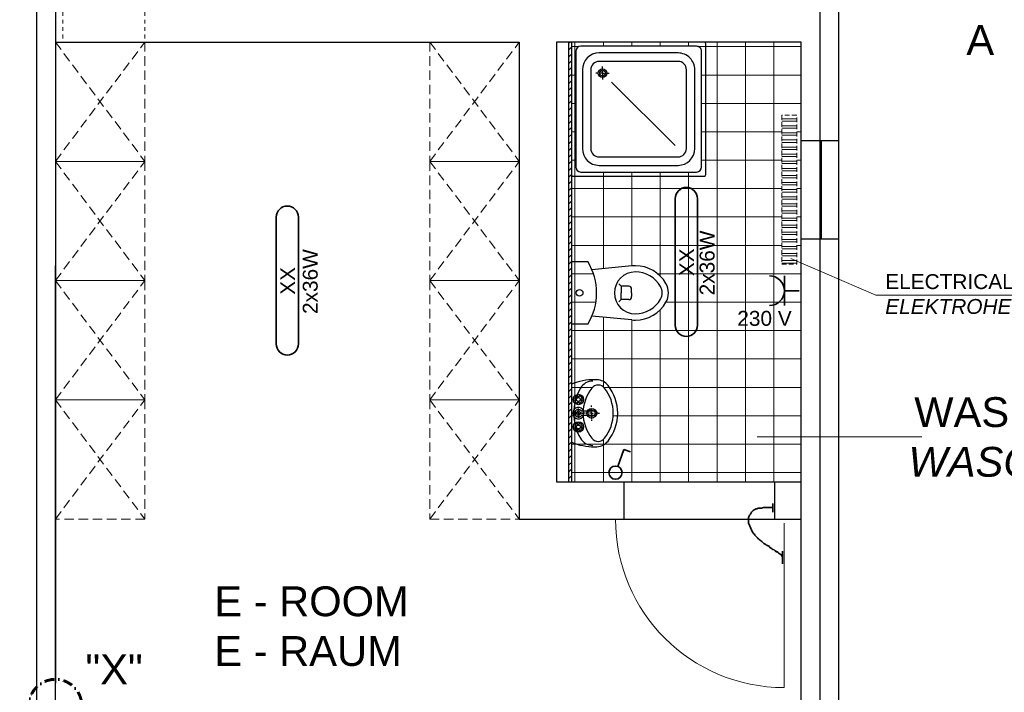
# Model space of a CAD drawing. Header units: millimetres. Extents: x -33264 to 5161179, y -3824 to 50989.
# Tile 17 of 25: x 10744 to 17345, y 1027 to 5540. Entities that reach past the tile are written whole.
import ezdxf

# ---------------------------------------------------------------- set-up
doc = ezdxf.new("R2010")
doc.units = ezdxf.units.MM
for name, pattern in [('ACAD_ISO12W100', [21, 12, -3, 0, -3, 0, -3]), ('DASHDOT', [25.4, 12.7, -6.35, 0, -6.35]), ('HIDDEN', [9.525, 6.35, -3.175]), ('JIS_02_1.0', [2, 1, -1])]:
    doc.linetypes.add(name, pattern=pattern)
for name, color, linetype, lineweight in [('Beleuchtung', 5, 'ACAD_ISO12W100', 35), ('Bemaßung', 7, 'Continuous', 9), ('Elektroinstallation', 7, 'Continuous', 35), ('H01N2 1x50', 4, 'Continuous', 35), ('verz. Bandstahl 30x3_5mm im Beton', 5, 'GRENZE1', 35)]:
    doc.layers.add(name, color=color, linetype=linetype, lineweight=lineweight)
for name, color, linetype in [('Beschriftung', 7, 'Continuous'), ('DUSCHE_G_800X800_BAKO', 253, 'Continuous'), ('WASCHBECKEN_G_450X310', 253, 'Continuous'), ('WC_G_SK', 253, 'Continuous')]:
    doc.layers.add(name, color=color, linetype=linetype)
doc.styles.add('LBB3.5M1000', font='isocp.shx', dxfattribs={"height": 3.5})
doc.linetypes.add('GRENZE1', pattern='A,6.35,-2.54,[133,ltypeshp.shx,S=2.54,R=0,X=-2.54,Y=0],-2.54,25.4', length=36.83)

# ---------------------------------------------------------------- blocks, each defined once
blk = doc.blocks.new('WC3')
at = {"layer": 'WC_G_SK', "color": 0, "linetype": 'Continuous'}
for p, q in [((0, 0.21), (0, -0.21)), ((0, 0.21), (0.1091, 0.21)), ((0.4049, 0.1814), (0.1374, 0.155)), ((0.3325, 0.045), (0.3173, 0.0597)), ((0.3835, 0.045), (0.3325, 0.045)), ((0.3835, 0.045), (0.3325, 0.045)), ((0.3325, 0.045), (0.3325, 0)), ((0.3325, 0.045), (0.3325, 0)), ((0.4035, 0), (0.4035, 0.025)), ((0.4035, 0), (0.4035, 0.025)), ((0.3325, -0.045), (0.3173, -0.0597)), ((0.3325, -0.045), (0.3325, 0)), ((0.3325, -0.045), (0.3325, 0)), ((0.3835, -0.045), (0.3325, -0.045)), ((0.3835, -0.045), (0.3325, -0.045)), ((0.4035, 0), (0.4035, -0.025)), ((0.4035, 0), (0.4035, -0.025)), ((0.4049, -0.1814), (0.1374, -0.155)), ((0.1091, -0.21), (0, -0.21))]:
    blk.add_line(p, q, dxfattribs=at)
blk.add_circle((0.0546, 0), 0.0225, dxfattribs=at)
blk.add_circle((0.0546, 0), 0.0225, dxfattribs=at)
for centre, radius, start, end in [((-0.2314, 0), 0.4, 328.33174, 31.66827), ((0.4281, 0), 0.1406, 90.00002, 180), ((0.4281, -0.0536), 0.2361, 90.00002, 95.62326), ((0.4281, -0.0536), 0.2361, 29.59296, 90.00002), ((0.4281, -0.0536), 0.1941, 29.59296, 90.00002), ((0.3835, 0.025), 0.02, 359.99991, 89.99998), ((0.3835, 0.025), 0.02, 359.99991, 89.99998), ((0.5224, 0), 0.0857, 359.99998, 29.6749), ((0.5224, 0), 0.1276, 359.99998, 29.59296), ((0.4281, 0), 0.1406, 180.00002, 270), ((0.3835, -0.025), 0.02, 270.00003, 0.0001), ((0.3835, -0.025), 0.02, 270.00003, 0.0001), ((0.4281, 0.0536), 0.1941, 270, 330.40705), ((0.4281, 0.0536), 0.2361, 270, 330.40705), ((0.5224, 0), 0.0857, 330.32512, 0.00003), ((0.5224, 0), 0.1276, 330.40705, 0.00003), ((0.4281, 0.0536), 0.2361, 264.37676, 270)]:
    blk.add_arc(centre, radius, start, end, dxfattribs=at)
blk = doc.blocks.new('Wasch2')
blk.add_line((0, -0.135), (0.195, -0.135))
at = {"layer": 'WASCHBECKEN_G_450X310', "color": 0, "linetype": 'Continuous'}
for p, q in [((-0.042, 0), (-0.052, 0)), ((-0.042, 0), (-0.052, 0)), ((-0.036, 0), (-0.037, 0)), ((-0.036, 0), (-0.037, 0)), ((-0.021, 0), (-0.031, 0)), ((-0.021, 0), (-0.031, 0)), ((-0.015, 0), (-0.016, 0)), ((-0.015, 0), (-0.016, 0)), ((0, 0), (-0.01, 0)), ((0, 0), (-0.01, 0)), ((0, 0.042), (0, 0.052)), ((0, 0.042), (0, 0.052)), ((0, 0.036), (0, 0.037)), ((0, 0.036), (0, 0.037)), ((0, 0.021), (0, 0.031)), ((0, 0.021), (0, 0.031)), ((0, 0.015), (0, 0.016)), ((0, 0.015), (0, 0.016)), ((0, 0), (0, 0.01)), ((0, 0), (0, 0.01)), ((0, 0), (0, -0.01)), ((0, 0), (0.01, 0)), ((0, 0), (0, -0.01)), ((0, 0), (0.01, 0)), ((0.015, 0), (0.016, 0)), ((0.015, 0), (0.016, 0)), ((0.021, 0), (0.031, 0)), ((0.021, 0), (0.031, 0)), ((0.036, 0), (0.037, 0)), ((0.036, 0), (0.037, 0)), ((0.042, 0), (0.052, 0)), ((0.042, 0), (0.052, 0)), ((0, -0.015), (0, -0.016)), ((0, -0.015), (0, -0.016)), ((0, -0.021), (0, -0.031)), ((0, -0.021), (0, -0.031)), ((0, -0.036), (0, -0.037)), ((0, -0.036), (0, -0.037)), ((0, -0.042), (0, -0.052)), ((0, -0.042), (0, -0.052)), ((0, -0.0676), (0, -0.0576)), ((0, -0.0676), (0, -0.0576)), ((-0.021, -0.0886), (-0.031, -0.0886)), ((-0.021, -0.0886), (-0.031, -0.0886)), ((-0.015, -0.0886), (-0.016, -0.0886)), ((-0.015, -0.0886), (-0.016, -0.0886)), ((0, -0.0886), (-0.01, -0.0886)), ((0, -0.0886), (-0.01, -0.0886)), ((0, -0.0736), (0, -0.0726)), ((0, -0.0736), (0, -0.0726)), ((0, -0.0886), (0, -0.0786)), ((0, -0.0886), (0, -0.0786)), ((0, -0.0886), (0.01, -0.0886)), ((0, -0.0886), (0, -0.0986)), ((0, -0.0886), (0.01, -0.0886)), ((0, -0.0886), (0, -0.0986)), ((0, -0.1036), (0, -0.1046)), ((0, -0.1036), (0, -0.1046)), ((0, -0.1096), (0, -0.1196)), ((0, -0.1096), (0, -0.1196)), ((0.015, -0.0886), (0.016, -0.0886)), ((0.015, -0.0886), (0.016, -0.0886)), ((0.021, -0.0886), (0.031, -0.0886)), ((0.021, -0.0886), (0.031, -0.0886)), ((-0.195, -0.135), (0, -0.135))]:
    blk.add_line(p, q, dxfattribs=at)
for radius in [0.0325, 0.0325, 0.0225, 0.0225]:
    blk.add_circle((0, 0), radius, dxfattribs=at)
for centre, radius, start, end in [((0, -0.1264), 0.3014, 90.00003, 128.23788), ((0, -0.1264), 0.2714, 90.00003, 128.27543), ((0, -0.1264), 0.3014, 51.76213, 89.99998), ((0, -0.1264), 0.2714, 51.72458, 89.99998), ((-0.1248, 0.0317), 0.1, 128.38873, 177.87266), ((-0.1344, 0.0439), 0.0544, 128.12664, 231.72465), ((0.1344, 0.0439), 0.0544, 308.27536, 51.87337), ((0.1248, 0.0317), 0.1, 2.12735, 51.61128), ((0.1904, 0.02), 0.4154, 177.87268, 180.00017), ((0.1904, 0.02), 0.4154, 180.00017, 201.90816), ((-0.1203, 0.0076), 0.0952, 180.00001, 239.88951), ((0, 0.2143), 0.2714, 231.66284, 269.99999), ((0, 0.2143), 0.2714, 270.00002, 308.33717), ((0.1203, 0.0076), 0.0952, 300.1105, 0), ((-0.1904, 0.02), 0.4154, 338.09185, 359.99984), ((-0.1904, 0.02), 0.4154, 359.99984, 2.12733), ((0, 0.2143), 0.3343, 239.83336, 269.99999), ((0, -0.0886), 0.018, 157.50003, 202.49998), ((0, -0.0886), 0.018, 67.50002, 112.49998), ((0, -0.0886), 0.018, 247.50002, 292.49998), ((0, 0.2143), 0.3343, 270.00002, 300.16665), ((0, -0.0886), 0.018, 337.50002, 22.49998)]:
    blk.add_arc(centre, radius, start, end, dxfattribs=at)
blk = doc.blocks.new('Dusche2')
at = {"layer": 'DUSCHE_G_800X800_BAKO', "color": 0, "linetype": 'Continuous'}
for p, q in [((-0.1842, 0.6041), (-0.1842, -0.1759)), ((-0.1842, 0.6041), (-0.1842, -0.1759)), ((0.6058, 0.6141), (-0.1742, 0.6141)), ((0.6058, 0.6141), (-0.1742, 0.6141)), ((0.5608, 0.5891), (-0.1292, 0.5891)), ((0.5608, 0.5891), (-0.1292, 0.5891)), ((0.6158, 0.6141), (0.6158, 0.6141)), ((0.6158, 0.6141), (0.6158, 0.6141)), ((0.6158, -0.1759), (0.6158, 0.6041)), ((0.6158, -0.1759), (0.6158, 0.6041)), ((-0.1592, 0.5591), (-0.1592, -0.1309)), ((-0.1592, 0.5591), (-0.1592, -0.1309)), ((0.4508, 0.5491), (-0.0192, 0.5491)), ((0.4508, 0.5491), (-0.0192, 0.5491)), ((0.5908, -0.1309), (0.5908, 0.5591)), ((0.5908, -0.1309), (0.5908, 0.5591)), ((0.4508, 0.4991), (-0.0192, 0.4991)), ((0.4508, 0.4991), (-0.0192, 0.4991)), ((-0.1192, 0.4491), (-0.1192, -0.0209)), ((-0.1192, 0.4491), (-0.1192, -0.0209)), ((-0.0692, 0.4491), (-0.0692, -0.0209)), ((-0.0692, 0.4491), (-0.0692, -0.0209)), ((0.0546, 0.0528), (0.4331, 0.4314)), ((0.5008, -0.0209), (0.5008, 0.4491)), ((0.5008, -0.0209), (0.5008, 0.4491)), ((0.5508, -0.0209), (0.5508, 0.4491)), ((0.5508, -0.0209), (0.5508, 0.4491)), ((0.0008, 0.0261), (0.0008, 0.0381)), ((0.0008, 0.0261), (0.0008, 0.0381)), ((0.0008, 0.0181), (0.0008, 0.0191)), ((0.0008, 0.0181), (0.0008, 0.0191)), ((0.0008, -0.0009), (0.0008, 0.0111)), ((0.0008, -0.0009), (0.0008, 0.0111)), ((-0.0262, -0.0009), (-0.0382, -0.0009)), ((-0.0262, -0.0009), (-0.0382, -0.0009)), ((-0.0182, -0.0009), (-0.0192, -0.0009)), ((-0.0182, -0.0009), (-0.0192, -0.0009)), ((0.0008, -0.0009), (-0.0112, -0.0009)), ((0.0008, -0.0009), (-0.0112, -0.0009)), ((0.0008, -0.0009), (0.0008, -0.0129)), ((0.0008, -0.0009), (0.0008, -0.0129)), ((0.0008, -0.0009), (0.0128, -0.0009)), ((0.0008, -0.0009), (0.0128, -0.0009)), ((0.0008, -0.0199), (0.0008, -0.0209)), ((0.0008, -0.0199), (0.0008, -0.0209)), ((0.0008, -0.0279), (0.0008, -0.0399)), ((0.0008, -0.0279), (0.0008, -0.0399)), ((0.0198, -0.0009), (0.0208, -0.0009)), ((0.0198, -0.0009), (0.0208, -0.0009)), ((0.0278, -0.0009), (0.0398, -0.0009)), ((0.0278, -0.0009), (0.0398, -0.0009)), ((-0.0192, -0.0709), (0.4508, -0.0709)), ((-0.0192, -0.0709), (0.4508, -0.0709)), ((-0.1292, -0.1609), (0.5608, -0.1609)), ((-0.1292, -0.1609), (0.5608, -0.1609)), ((-0.0192, -0.1209), (0.4508, -0.1209)), ((-0.0192, -0.1209), (0.4508, -0.1209)), ((-0.1842, -0.1859), (-0.1842, -0.1859)), ((-0.1842, -0.1859), (-0.1842, -0.1859)), ((-0.1742, -0.1859), (0.6058, -0.1859)), ((-0.1742, -0.1859), (0.6058, -0.1859))]:
    blk.add_line(p, q, dxfattribs=at)
for radius in [0.026, 0.026, 0.017, 0.017]:
    blk.add_circle((0.0008, -0.0009), radius, dxfattribs=at)
for centre, radius, start, end in [((-0.1742, 0.6041), 0.01, 89.99998, 180.00002), ((-0.1742, 0.6041), 0.01, 89.99998, 180.00002), ((-0.1292, 0.5591), 0.03, 89.99998, 180.00002), ((-0.1292, 0.5591), 0.03, 89.99998, 180.00002), ((0.5608, 0.5591), 0.03, 0.00012, 89.99998), ((0.5608, 0.5591), 0.03, 0.00012, 89.99998), ((0.6058, 0.6041), 0.01, 359.9993, 89.99998), ((0.6058, 0.6041), 0.01, 359.9993, 89.99998), ((-0.0192, 0.4491), 0.1, 89.99998, 180.00002), ((-0.0192, 0.4491), 0.1, 89.99998, 180.00002), ((0.4508, 0.4491), 0.1, 0, 89.99998), ((0.4508, 0.4491), 0.1, 0, 89.99998), ((-0.0192, 0.4491), 0.05, 89.99998, 180.00002), ((-0.0192, 0.4491), 0.05, 89.99998, 180.00002), ((0.4508, 0.4491), 0.05, 360, 89.99998), ((0.4508, 0.4491), 0.05, 360, 89.99998), ((-0.0192, -0.0209), 0.1, 180.00002, 270), ((-0.0192, -0.0209), 0.1, 180.00002, 270), ((-0.0192, -0.0209), 0.05, 180.00004, 270), ((-0.0192, -0.0209), 0.05, 180.00004, 270), ((0.4508, -0.0209), 0.1, 270.00002, 359.99998), ((0.4508, -0.0209), 0.1, 270.00002, 359.99998), ((0.4508, -0.0209), 0.05, 270.00002, 359.99993), ((0.4508, -0.0209), 0.05, 270.00002, 359.99993), ((-0.1742, -0.1759), 0.01, 179.99945, 270), ((-0.1742, -0.1759), 0.01, 179.99945, 270), ((-0.1292, -0.1309), 0.03, 180.00002, 270), ((-0.1292, -0.1309), 0.03, 180.00002, 270), ((0.5608, -0.1309), 0.03, 270.00002, 359.99994), ((0.5608, -0.1309), 0.03, 270.00002, 359.99994), ((0.6058, -0.1759), 0.01, 270.00002, 0.00009), ((0.6058, -0.1759), 0.01, 270.00002, 0.00009), ((0.6058, -0.1759), 0.01, 270.00002, 359.99983), ((0.6058, -0.1759), 0.01, 270.00002, 0.00009)]:
    blk.add_arc(centre, radius, start, end, dxfattribs=at)
blk = doc.blocks.new('Armatur - Badezimmerarmatur in Draufsicht')
for p, q in [((-4.107, 0.125), (-4.375, 0.125)), ((-3.75, 0.4788), (-3.75, 0.75)), ((-3.5, 0.482), (-3.5, 0.75)), ((-3.1461, 0.125), (-2.875, 0.125)), ((3.143, 0.125), (2.875, 0.125)), ((3.5, 0.4788), (3.5, 0.75)), ((3.75, 0.482), (3.75, 0.75)), ((4.1039, 0.125), (4.375, 0.125)), ((-4.1039, -0.125), (-4.375, -0.125)), ((-3.75, -0.4821), (-3.75, -0.75)), ((-3.5, -0.4789), (-3.5, -0.75)), ((-3.143, -0.125), (-2.875, -0.125)), ((-0.5, -0.8639), (-0.5, -4.5)), ((0.5, -4.5), (0.5, -0.8631)), ((3.1461, -0.125), (2.875, -0.125)), ((3.5, -0.4821), (3.5, -0.75)), ((3.75, -0.4789), (3.75, -0.75)), ((4.107, -0.125), (4.375, -0.125))]:
    blk.add_line(p, q)
for centre, radius in [((-3.625, 0), 1.375), ((-4.625, 0), 0.2795), ((-3.625, 0), 0.5), ((-3.625, 1), 0.2795), ((-2.625, 0), 0.2795), ((0, 0), 0.5), ((3.625, 0), 1.375), ((2.625, 0), 0.2795), ((3.625, 0), 0.5), ((3.625, 1), 0.2795), ((4.625, 0), 0.2795), ((-3.625, -1), 0.2795), ((3.625, -1), 0.2795)]:
    blk.add_circle(centre, radius)
for centre, radius, start, end in [((-3.625, 0), 1, 105.2407, 164.2093), ((-3.625, 0), 1, 16.44125, 74.07887), ((0, 0), 1.5, 289.6514, 250.3603), ((0, 0), 1, 300.3431, 239.7554), ((3.625, 0), 1, 106.12, 164.0884), ((3.625, 0), 1, 16.23422, 73.90469), ((-3.625, 0), 1, 196.2342, 253.9047), ((-3.625, 0), 1, 286.12, 344.0884), ((3.625, 0), 1, 196.4413, 254.0789), ((3.625, 0), 1, 285.2407, 344.2093), ((0, -4.5), 0.5, 180, 0)]:
    blk.add_arc(centre, radius, start, end)
blk = doc.blocks.new('Wasserhahn_Grundriss')
blk.add_blockref('Armatur - Badezimmerarmatur in Draufsicht', (0, -1.5))

msp = doc.modelspace()

# ---------------------------------------------------------------- hatches: boundary and pattern name
at = {"linetype": 'HIDDEN', "lineweight": 9, "ltscale": 5}
h = msp.add_hatch(dxfattribs=at)
h.set_pattern_fill('ANSI32', color=253, scale=5, angle=135)
h.set_pattern_definition([(180, (14795.786, -45479.963), (-6e-15, -47.625), []), (180, (14779.91, -45464.09), (-6e-15, -47.625), [])])
h.paths.add_polyline_path([(15953.34, 3899.343), (15953.34, 4899.343), (15853.34, 4899.343), (15853.34, 3899.343)])

# ---------------------------------------------------------------- linework, layer by layer
for p, q in [((15983.34, 4729.343), (16233.34, 4729.343)), ((16108.34, 4729.343), (16108.34, 4069.343)), ((16118.34, 4729.343), (16118.34, 4069.343)), ((15983.34, 4069.343), (16233.34, 4069.343)), ((10983.34, -960.657), (10983.34, 3889.343)), ((14343.34, 2439.343), (15983.34, 2439.343)), ((14793.34, 2439.343), (14793.34, 2189.343)), ((15803.34, 2439.343), (15803.34, 2189.343)), ((14093.34, 2189.343), (15983.34, 2189.343))]:
    msp.add_line(p, q)
at = {"color": 253, "linetype": 'HIDDEN', "lineweight": 9, "ltscale": 10}
for p, q in [((10983.34, 4589.343), (11583.34, 3789.343)), ((10983.34, 3789.343), (11583.34, 4589.343)), ((13493.34, 4589.343), (14093.34, 3789.343)), ((13493.34, 3789.343), (14093.34, 4589.343)), ((10983.34, 3789.343), (11583.34, 2989.343)), ((10983.34, 2989.343), (11583.34, 3789.343)), ((13493.34, 3789.343), (14093.34, 2989.343)), ((13493.34, 2989.343), (14093.34, 3789.343)), ((10983.34, 2989.343), (11583.34, 2189.343)), ((10983.34, 2189.343), (11583.34, 2989.343)), ((13493.34, 2989.343), (14093.34, 2189.343)), ((13493.34, 2189.343), (14093.34, 2989.343))]:
    msp.add_line(p, q, dxfattribs=at)
at = {"color": 251, "lineweight": 5}
msp.add_line((15868.34, 2162.343), (15868.34, 1059.343), dxfattribs=at)
at = {"color": 253, "linetype": 'HIDDEN', "lineweight": 9, "ltscale": 5}
msp.add_lwpolyline([(15953.34, 3899.343), (15953.34, 4899.343), (15853.34, 4899.343), (15853.34, 3899.343)], close=True, dxfattribs=at)
at = {"color": 253, "linetype": 'HIDDEN', "lineweight": 9, "ltscale": 10}
for points in [[(10983.34, 3789.343), (10983.34, 4589.343), (11583.34, 4589.343), (11583.34, 3789.343)], [(14093.34, 3789.343), (14093.34, 4589.343), (13493.34, 4589.343), (13493.34, 3789.343)], [(10983.34, 2989.343), (10983.34, 3789.343), (11583.34, 3789.343), (11583.34, 2989.343)], [(14093.34, 2989.343), (14093.34, 3789.343), (13493.34, 3789.343), (13493.34, 2989.343)], [(10983.34, 2189.343), (10983.34, 2989.343), (11583.34, 2989.343), (11583.34, 2189.343)], [(14093.34, 2189.343), (14093.34, 2989.343), (13493.34, 2989.343), (13493.34, 2189.343)]]:
    msp.add_lwpolyline(points, close=True, dxfattribs=at)
at = {"color": 251, "lineweight": 5}
msp.add_arc((15868.34, 2189.343), 1130, 180, 270, dxfattribs=at)
at = {"layer": 'Beleuchtung', "linetype": 'Continuous', "ltscale": 10}
for points in [[(15288.34, 3489.343, -1), (15138.34, 3489.343), (15138.34, 4339.343, -1), (15288.34, 4339.343)], [(12613.34, 3364.343, -1), (12463.34, 3364.343), (12463.34, 4214.343, -1), (12613.34, 4214.343)]]:
    msp.add_lwpolyline(points, format="xyb", close=True, dxfattribs=at)
at = {"layer": 'Beschriftung', "lineweight": 5}
for p, q in [((16484.825, 3691.899), (15912.904, 3937.455)), ((16484.825, 3691.899), (18442.009, 3691.899)), ((16793.198, 2741.053), (15688.361, 2741.053))]:
    msp.add_line(p, q, dxfattribs=at)
at = {"layer": 'Beschriftung', "linetype": 'DASHDOT', "lineweight": 60, "ltscale": 5}
msp.add_circle((10983.34, 937.417), 177.001, dxfattribs=at)
at = {"layer": 'Elektroinstallation'}
for p, q in [((15870.43, 3821.597), (15870.43, 3621.597)), ((15970.43, 3721.597), (15870.43, 3721.597)), ((14753.723, 2542.767), (14795.273, 2656.927)), ((14795.273, 2656.927), (14838.587, 2641.162))]:
    msp.add_line(p, q, dxfattribs=at)
msp.add_circle((14738.587, 2501.182), 44.255, dxfattribs=at)
msp.add_arc((15770.43, 3721.597), 100, 270, 90, dxfattribs=at)
at = {"layer": 'H01N2 1x50', "linetype": 'Continuous'}
for p, q in [((15793.879, 2293.608), (15793.879, 2235.243)), ((15858.06, 1974.546), (15858.06, 1888.944))]:
    msp.add_line(p, q, dxfattribs=at)
msp.add_open_spline([(15789.868, 2266.371), (15788.531, 2266.371), (15787.194, 2266.371), (15785.857, 2266.371), (15779.171, 2266.371), (15772.486, 2266.371), (15765.8, 2266.371), (15757.778, 2266.371), (15749.755, 2266.371), (15741.732, 2266.371), (15737.721, 2266.371), (15733.71, 2266.371), (15729.698, 2266.371), (15725.482, 2266.371), (15721.88, 2262.48), (15717.664, 2262.48), (15714.99, 2262.48), (15712.316, 2262.48), (15709.642, 2262.48), (15705.63, 2262.48), (15701.619, 2262.48), (15697.608, 2262.48), (15693.392, 2262.48), (15689.652, 2259.35), (15685.574, 2258.589), (15684.28, 2258.348), (15682.84, 2259.022), (15681.563, 2258.589), (15678.724, 2257.626), (15676.134, 2256.229), (15673.54, 2254.698), (15669.371, 2252.236), (15664.935, 2250.242), (15661.506, 2246.916), (15660.169, 2245.619), (15658.832, 2244.322), (15657.495, 2243.025), (15654.82, 2240.431), (15651.663, 2238.196), (15649.472, 2235.243), (15647.756, 2232.93), (15646.798, 2230.055), (15645.461, 2227.461), (15644.124, 2224.867), (15642.787, 2222.273), (15641.449, 2219.679), (15640.596, 2218.023), (15638.292, 2217.444), (15637.438, 2215.788), (15635.553, 2212.131), (15635.017, 2207.844), (15633.427, 2204.115), (15632.299, 2201.47), (15629.415, 2199.251), (15629.415, 2196.333), (15629.415, 2193.739), (15629.415, 2191.145), (15629.415, 2188.551), (15629.415, 2184.66), (15629.415, 2180.769), (15629.415, 2176.878), (15629.415, 2174.284), (15629.415, 2171.69), (15629.415, 2169.096), (15629.415, 2164.982), (15631.892, 2161.251), (15633.427, 2157.423), (15636.043, 2150.896), (15638.892, 2144.494), (15641.449, 2137.968), (15642.949, 2134.141), (15643.576, 2129.952), (15645.461, 2126.295), (15648.135, 2121.107), (15650.809, 2115.919), (15653.483, 2110.731), (15656.158, 2105.543), (15658.832, 2100.355), (15661.506, 2095.167), (15663.213, 2091.856), (15667.086, 2090.181), (15669.529, 2087.385), (15675.041, 2081.078), (15679.951, 2074.207), (15685.574, 2067.93), (15690.558, 2062.366), (15695.907, 2057.178), (15701.619, 2052.366), (15705.281, 2049.281), (15709.875, 2047.45), (15713.653, 2044.584), (15721.019, 2038.997), (15725.888, 2030.187), (15733.71, 2025.129), (15736.205, 2023.515), (15739.192, 2022.76), (15741.732, 2021.238), (15745.815, 2018.792), (15749.468, 2015.541), (15753.766, 2013.456), (15756.44, 2012.159), (15759.115, 2010.862), (15761.789, 2009.565), (15764.463, 2008.268), (15767.137, 2006.971), (15769.811, 2005.674), (15772.437, 2004.401), (15771.573, 1999.648), (15773.823, 1997.892), (15776.114, 1996.105), (15779.554, 1995.789), (15781.845, 1994.001), (15783.281, 1992.881), (15784.35, 1991.165), (15785.857, 1990.11), (15790.664, 1986.744), (15797.094, 1985.695), (15801.902, 1982.328), (15803.409, 1981.273), (15804.519, 1979.582), (15805.913, 1978.437), (15808.138, 1976.612), (15811.673, 1976.189), (15813.936, 1974.546), (15814.923, 1973.83), (15812.769, 1971.221), (15813.936, 1970.655), (15815.139, 1970.072), (15816.723, 1971.118), (15817.947, 1970.655), (15820.667, 1969.626), (15823.54, 1968.633), (15825.97, 1966.764), (15827.493, 1965.593), (15828.508, 1963.991), (15829.981, 1962.873), (15833.759, 1960.008), (15838.179, 1957.817), (15842.015, 1955.091), (15843.511, 1954.028), (15844.632, 1952.325), (15846.026, 1951.2), (15847.027, 1950.393), (15849.078, 1952.131), (15850.038, 1951.2), (15850.969, 1950.297), (15849.496, 1948.304), (15850.038, 1947.309), (15850.816, 1945.881), (15854.049, 1945.281), (15854.049, 1943.418), (15854.049, 1942.121), (15854.049, 1940.824), (15854.049, 1939.527)], degree=3, knots=[0, 0, 0, 0, 0.00717411, 0.00717411, 0.00717411, 0.04304465, 0.04304465, 0.04304465, 0.08608949, 0.08608949, 0.08608949, 0.10761199, 0.10761199, 0.10761199, 0.1302314, 0.1302314, 0.1302314, 0.14457962, 0.14457962, 0.14457962, 0.16610213, 0.16610213, 0.16610213, 0.18872153, 0.18872153, 0.18872153, 0.19589564, 0.19589564, 0.19589564, 0.21184238, 0.21184238, 0.21184238, 0.23747296, 0.23747296, 0.23747296, 0.2474677, 0.2474677, 0.2474677, 0.26745719, 0.26745719, 0.26745719, 0.28311529, 0.28311529, 0.28311529, 0.29877323, 0.29877323, 0.29877323, 0.30876797, 0.30876797, 0.30876797, 0.33084316, 0.33084316, 0.33084316, 0.34650126, 0.34650126, 0.34650126, 0.36041917, 0.36041917, 0.36041917, 0.38129604, 0.38129604, 0.38129604, 0.39521395, 0.39521395, 0.39521395, 0.41728891, 0.41728891, 0.41728891, 0.45492603, 0.45492603, 0.45492603, 0.47700116, 0.47700116, 0.47700116, 0.50831736, 0.50831736, 0.50831736, 0.53963356, 0.53963356, 0.53963356, 0.55962305, 0.55962305, 0.55962305, 0.60472474, 0.60472474, 0.60472474, 0.64470384, 0.64470384, 0.64470384, 0.67033427, 0.67033427, 0.67033427, 0.72030799, 0.72030799, 0.72030799, 0.73625473, 0.73625473, 0.73625473, 0.76188516, 0.76188516, 0.76188516, 0.77783189, 0.77783189, 0.77783189, 0.79377879, 0.79377879, 0.79377879, 0.80943689, 0.80943689, 0.80943689, 0.82538363, 0.82538363, 0.82538363, 0.83537837, 0.83537837, 0.83537837, 0.86727201, 0.86727201, 0.86727201, 0.87726675, 0.87726675, 0.87726675, 0.89321349, 0.89321349, 0.89321349, 0.90017244, 0.90017244, 0.90017244, 0.90734655, 0.90734655, 0.90734655, 0.92329329, 0.92329329, 0.92329329, 0.93328816, 0.93328816, 0.93328816, 0.95891849, 0.95891849, 0.95891849, 0.96891324, 0.96891324, 0.96891324, 0.97608735, 0.97608735, 0.97608735, 0.9830463, 0.9830463, 0.9830463, 0.99304104, 0.99304104, 0.99304104, 1, 1, 1, 1], dxfattribs=at)

# ---------------------------------------------------------------- block references
at = {"layer": 'WASCHBECKEN_G_450X310'}
for name, p, xscale, yscale, zscale, rotation in [('Wasch2', (14578.34, 2899.708), 1000, 1000, 1000, 270), ('Wasserhahn_Grundriss', (14451.649, 2899.704), 25.4, 25.4, 25.4, 89.99999999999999)]:
    msp.add_blockref(name, p, dxfattribs=dict(at, xscale=xscale, yscale=yscale, zscale=zscale, rotation=rotation))
at = {"layer": 'WC_G_SK', "xscale": 1000, "yscale": 1000, "zscale": 1000}
msp.add_blockref('WC3', (14443.34, 3706.843), dxfattribs=at)

# ---------------------------------------------------------------- texts
at = {"layer": 'Beleuchtung', "char_height": 100, "attachment_point": 1, "rotation": 90, "style": 'LBB3.5M1000'}
for s, width, insert in [('{\\fArial|b0|i0|c0|p34;2x36W}', 465.48426, (15302.474, 3690.232)), ('{\\fArial|b0|i0|c0|p34;2x36W}', 465.48426, (12641.815, 3565.232)), ('{\\fArial|b0|i0|c0|p34;XX}', 199.19797, (15165.506, 3819.025)), ('{\\fArial|b0|i0|c0|p34;XX}', 199.19797, (12490.506, 3694.025))]:
    msp.add_mtext_dynamic_manual_height_columns(s, width=width, gutter_width=17.5, heights=[0], dxfattribs=dict(at, insert=insert))
at = {"layer": 'Beschriftung', "insert": (-12901.419, 5908.299), "char_height": 80, "width": 2941.24072, "attachment_point": 1, "style": 'LBB3.5M1000', "bg_fill": 2}
msp.add_mtext('\\pi1252.5;{\\fArial|b0|i0|c0|p34;(INSIDE)\\P\\pi1264.9;(INNEN)\\P\\pi1068;NOT TO SCALE\\P\\pi995.01;OHNE MASSSTAB}', dxfattribs=at)
at = {"layer": 'Beschriftung', "attachment_point": 1, "style": 'LBB3.5M1000'}
for s, width, insert, char_height in [('{\\fArial|b0|i0|c0|p34;ELECTRICAL HEATING 2kw\\P\\fArial|b0|i1|c0|p34;ELEKTROHEIZKÖRPER 2kw}', 1892.84052, (16546.693, 3832.555), 100), ('{\\fArial|b0|i0|c0|p34;230 V}', 421.47197, (15554.855, 3586.186), 100), ('\\pi147.29;{\\fArial|b0|i0|c0|p34;WASH ROOM\\P\\pi108.21;\\fArial|b0|i1|c0|p34;WASCHRAUM}', 2055.02439, (16593.841, 3007.164), 200), ('\\pi147.29;{\\fArial|b0|i0|c0|p34;WASH ROOM\\P\\pi108.21;\\fArial|b0|i1|c0|p34;WASCHRAUM}', 2055.02439, (-15718.005, 2265.201), 200), ('{\\fArial|b0|i0|c0|p34;E - ROOM\\PE - RAUM}', 1407.16148, (12048.748, 1738.117), 200), ('{\\fArial|b0|i0|c0|p34;"X"}', 221.06718, (11184.633, 1281.558), 200)]:
    msp.add_mtext_dynamic_manual_height_columns(s, width=width, gutter_width=17.5, heights=[0], dxfattribs=dict(at, insert=insert, char_height=char_height))

# ---------------------------------------------------------------- next in the draw order: hatches: boundary and pattern name
at = {"lineweight": 5}
h = msp.add_hatch(dxfattribs=at)
h.set_pattern_fill('ANSI37', color=253, scale=60, angle=45)
h.set_pattern_definition([(90, (-1916.66, 1739.34), (-190.5, 4e-14), []), (180, (-1916.66, 1739.34), (-4e-14, -190.5), [])])
h.paths.add_polyline_path([(15983.34, 5389.343), (14443.34, 5389.343), (14443.34, 2439.343), (15983.34, 2439.343)])
h.paths.add_polyline_path([(15093.34, 3706.843, -0.12984644), (15076.696, 3643.833, -0.26985346), (14871.421, 3524.344, -0.0245413), (14848.289, 3525.48), (14580.72, 3551.824, 0.2016531), (14580.72, 3861.862), (14848.289, 3888.207, -0.02454107), (14871.421, 3889.343, -0.26985361), (15076.696, 3769.853, -0.12984639)], flags=16)
h.paths.add_polyline_path([(15051.421, 3706.843, -0.13027803), (15040.173, 3664.408, -0.26921218), (14871.74, 3566.263, -0.41487817), (14730.841, 3706.843, -0.41487853), (14871.74, 3847.424, -0.26921218), (15040.173, 3749.279, -0.13027791)], flags=0)
h.paths.add_polyline_path([(15853.34, 4899.343), (15953.34, 4899.343), (15953.34, 3899.343), (15853.34, 3899.343)], flags=16)
h.paths.add_polyline_path([(14846.84, 3731.843), (14846.84, 3706.843), (14846.84, 3681.843, -0.41421356), (14826.84, 3661.843), (14775.84, 3661.843), (14775.84, 3706.843), (14775.84, 3751.843), (14826.84, 3751.843, -0.41421356)], flags=0)
h.paths.add_polyline_path([(15315.215, 4551.218), (15315.215, 5327.468, 0.41469202), (15281.41, 5361.218), (14505.215, 5361.218, 0.41421356), (14471.465, 5327.468), (14471.465, 4551.218, 0.41421356), (14505.215, 4517.468), (15281.465, 4517.468, 0.41421356)], flags=16)
h.paths.add_polyline_path([(15270.215, 4674.968), (15270.215, 5203.718, 0.41444058), (15157.628, 5316.218), (14628.878, 5316.218, 0.41457252), (14516.465, 5203.493), (14516.465, 4674.809, 0.41379941), (14628.965, 4562.468), (15157.715, 4562.468, 0.41421356)], flags=0)
h.paths.add_polyline_path([(15157.715, 4618.718), (14628.965, 4618.718, -0.41421356), (14572.715, 4674.968), (14572.715, 5203.605, -0.41479947), (14628.965, 5259.968), (15157.603, 5259.968, -0.41479947), (15213.965, 5203.718), (15213.965, 4674.968, -0.41421356)], flags=0)
h.paths.add_polyline_path([(14520.421, 3706.843, -1), (14475.421, 3706.843, -1)], flags=16)
h.paths.add_polyline_path([(14664.993, 3067.847, -0.16857829), (14723.34, 2899.708, -0.16849287), (14665.049, 2731.639, -0.4852733), (14579.506, 2731.568, -0.14929346), (14521.926, 2879.305, -0.52700155), (14459.108, 2877.064, 0.03371286), (14465.177, 2832.451, -0.6663792), (14524.674, 2807.633, -1), (14454.824, 2807.633, -0.20020701), (14465.177, 2832.451, -0.03371286), (14459.108, 2877.064, -0.32940857), (14459.108, 2922.351, -0.03371288), (14465.177, 2966.964, -0.20020681), (14454.824, 2991.783, -1), (14524.674, 2991.783, -0.66637949), (14465.177, 2966.964, 0.03371288), (14459.108, 2922.351, -0.52700154), (14521.926, 2920.11, -0.14920118), (14579.445, 3067.77, -0.48531679)], flags=16)
h.paths.add_polyline_path([(14496.779, 3016.19, -0.25799154), (14514.157, 2998.812, -0.45590346), (14522.249, 2991.783, -0.45590346), (14514.157, 2984.753, -0.25799154), (14496.779, 2967.375, -1.15105041), (14482.719, 2967.375, -0.25799154), (14465.341, 2984.753, -0.45590346), (14457.25, 2991.783, -0.45590346), (14465.341, 2998.812, -0.25799154), (14482.719, 3016.19, -1.15105041)], flags=0)
h.paths.add_polyline_path([(14608.6, 2911.564, -0.68728577), (14608.6, 2887.851, -0.67198025), (14548.424, 2887.008), (14511.746, 2887.008, -3.73205081), (14511.746, 2912.408), (14548.424, 2912.408, -0.67198177)], flags=0)
h.paths.add_polyline_path([(14610.84, 2899.708, -1), (14545.84, 2899.708, -1)], flags=0)
h.paths.add_polyline_path([(14502.449, 2991.783, -1), (14477.049, 2991.783, -1)], flags=0)
h.paths.add_polyline_path([(14600.84, 2899.708, -1), (14555.84, 2899.708, -1)], flags=0)
h.paths.add_polyline_path([(14502.449, 2899.708, -1), (14477.049, 2899.708, -1)], flags=0)
h.paths.add_polyline_path([(14496.779, 2832.04, -0.25799154), (14514.157, 2814.662, -0.45590346), (14522.249, 2807.633, -0.45590346), (14514.157, 2800.603, -0.25799154), (14496.779, 2783.225, -1.15105041), (14482.719, 2783.225, -0.25799154), (14465.341, 2800.603, -0.45590346), (14457.25, 2807.633, -0.45590346), (14465.341, 2814.662, -0.25799154), (14482.719, 2832.04, -1.15105041)], flags=0)
h.paths.add_polyline_path([(14502.449, 2807.633, -1), (14477.049, 2807.633, -1)], flags=0)
h.paths.add_polyline_path([(14622.215, 5181.218, -1), (14680.715, 5181.218, -1)], flags=0)
h.paths.add_polyline_path([(14632.34, 5181.218, -1), (14670.59, 5181.218, -1)], flags=0)
at = {"layer": 'Bemaßung', "lineweight": 5}
h = msp.add_hatch(dxfattribs=at)
h.set_pattern_fill('ANSI31', color=256, scale=10)
h.set_pattern_definition([(45, (14433.34, 2964.343), (-22.45064, 22.45064), [])])
h.paths.add_polyline_path([(14423.34, 2439.343), (14443.34, 2439.343), (14443.34, 5389.343), (14423.34, 5389.343)])

# ---------------------------------------------------------------- next in the draw order: linework, layer by layer
for p, q in [((16233.34, 10989.343), (16233.34, -1210.657)), ((10983.34, 5639.343), (10983.34, 1089.343)), ((10983.34, 5389.343), (14093.34, 5389.343)), ((14093.34, 5389.343), (14093.34, 2189.343)), ((15983.34, 5389.343), (14343.34, 5389.343)), ((14343.34, 5389.343), (14343.34, 2439.343)), ((14423.34, 5389.343), (14423.34, 2439.343)), ((14443.34, 5389.343), (14443.34, 2439.343)), ((15983.34, -960.657), (15983.34, 5389.343))]:
    msp.add_line(p, q)
at = {"linetype": 'JIS_02_1.0', "lineweight": 18, "ltscale": 25}
for p, q in [((11033.34, 5639.343), (11033.34, 5389.343)), ((11583.34, 5639.343), (11583.34, 5389.343))]:
    msp.add_line(p, q, dxfattribs=at)
at = {"color": 253, "linetype": 'HIDDEN', "lineweight": 9, "ltscale": 10}
for p, q in [((10983.34, 5389.343), (11583.34, 4589.343)), ((10983.34, 4589.343), (11583.34, 5389.343)), ((13493.34, 5389.343), (14093.34, 4589.343)), ((13493.34, 4589.343), (14093.34, 5389.343))]:
    msp.add_line(p, q, dxfattribs=at)
for points in [[(10983.34, 4589.343), (10983.34, 5389.343), (11583.34, 5389.343), (11583.34, 4589.343)], [(14093.34, 4589.343), (14093.34, 5389.343), (13493.34, 5389.343), (13493.34, 4589.343)]]:
    msp.add_lwpolyline(points, close=True, dxfattribs=at)
at = {"layer": 'verz. Bandstahl 30x3_5mm im Beton', "lineweight": -3, "ltscale": 20}
for p, q in [((10858.34, -1085.657), (10858.34, 10864.343)), ((16108.34, 10864.343), (16108.34, -1085.657))]:
    msp.add_line(p, q, dxfattribs=at)

# ---------------------------------------------------------------- next in the draw order: block references
at = {"layer": 'DUSCHE_G_800X800_BAKO', "xscale": 1125.000015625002, "yscale": 1125.000015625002, "zscale": 1125.000015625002, "rotation": 270}
msp.add_blockref('Dusche2', (14652.472, 5182.141), dxfattribs=at)

# ---------------------------------------------------------------- next in the draw order: texts
at = {"layer": 'Beschriftung', "insert": (17090.729, 5503.107), "char_height": 200, "attachment_point": 1, "style": 'LBB3.5M1000'}
msp.add_mtext_dynamic_manual_height_columns('{\\fArial|b0|i0|c0|p34;A}', width=221.06718, gutter_width=17.5, heights=[0], dxfattribs=at)

doc.saveas('drawing.dxf')
